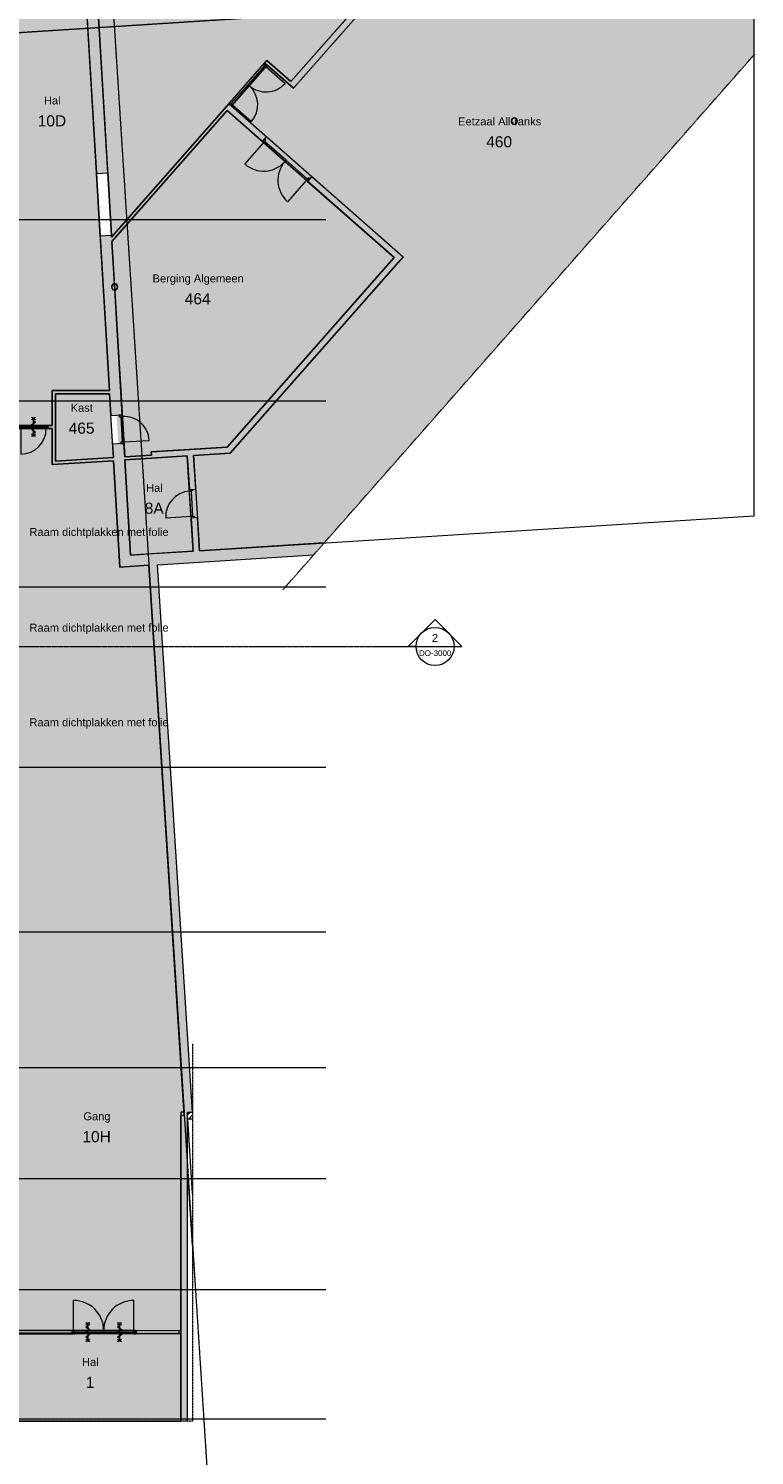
# Model space of a CAD drawing. Header units: millimetres. Extents: x 1989 to 88729, y 4659 to 113498.
# Tile 90 of 107: x 50080 to 72960, y 42912 to 87874. Entities that reach past the tile are written whole.
import ezdxf

# ---------------------------------------------------------------- set-up
doc = ezdxf.new("R2010")
doc.units = ezdxf.units.MM
for name, pattern in [('ARC Dash', [4, 2, -2]), ('ARC Grid Line', [22.225, 12.7, -3.175, 3.175, -3.175]), ('ARC Section Line', [17, 10, -3, 0, -1, 0, -3])]:
    doc.linetypes.add(name, pattern=pattern)
for name, color, linetype, lineweight in [('A--A2__Ruwbouw', 8, 'Continuous', 9), ('A--AR9__AlgVoorz', 1, 'Continuous', 9), ('A--L$01A__Algemeen', 7, 'Continuous', 9), ('A--L$07A__Stramien', 1, 'Continuous', 13), ('A--L21__Buitenwanden', 3, 'Continuous', 9), ('A--L22__Binnenwanden', 2, 'Continuous', 9), ('A--L23__Vloeren', 3, 'Continuous', 9), ('A--L28__Hoofddraagconstructies', 3, 'Continuous', 9), ('A--L3__Afbouw', 2, 'Continuous', 9), ('A--LD30__DetailPenMiddel', 3, 'Continuous', 9), ('A--LR9__AlgVoorz', 7, 'Continuous', 9), ('A--T$01A__Algemeen', 1, 'Continuous', 9), ('A--TR9__AlgVoorz', 1, 'Continuous', 13)]:
    doc.layers.add(name, color=color, linetype=linetype, lineweight=lineweight)
doc.styles.add('Arial_5', font='arial.ttf', dxfattribs={"height": 350})
doc.styles.add('Arial_6', font='arial.ttf', dxfattribs={"height": 250})
doc.styles.add('Arial_7', font='arial.ttf', dxfattribs={"height": 180})

# ---------------------------------------------------------------- blocks, each defined once
blk = doc.blocks.new('32_DO_WB_vo deur enkel2 - vo 2-2241175-DO-Begane grond - Nieuwe situatie Kitchen equipment')
at = {"layer": 'A--L3__Afbouw'}
h = blk.add_hatch(color=9, dxfattribs=at)
h.paths.add_polyline_path([(520, 50), (520, -50), (570, -50), (570, 50)])
h.paths.add_polyline_path([(-280, 50), (-330, 50), (-330, -50), (-280, -50)])
blk.add_hatch(color=9, dxfattribs=at).paths.add_polyline_path([(-280, 50), (-280, 0), (520, 0), (520, 50), (-187, 50)])
at = {"layer": 'A--L$01A__Algemeen'}
for p, q in [((520, 50), (520, 850)), ((187, 78), (52, 0)), ((52, 0), (187, -78)), ((120, 195), (52, 156)), ((52, 156), (187, 78)), ((57, 300), (183, 227)), ((57, 227), (183, 300)), ((120, 300), (120, -300)), ((120, 300), (120, -300)), ((120, 300), (120, -300)), ((187, -78), (52, -156)), ((52, -156), (120, -195)), ((57, -300), (183, -227)), ((57, -227), (183, -300))]:
    blk.add_line(p, q, dxfattribs=at)
blk.add_arc((520, 50), 800, 90, 180, dxfattribs=at)
at = {"layer": 'A--L3__Afbouw'}
for p, q in [((-280, 50), (-330, 50)), ((-330, 50), (-330, -50)), ((520, 50), (-280, 50)), ((-280, 50), (-280, 0)), ((-280, -50), (-280, 50)), ((520, 0), (520, 50)), ((570, 50), (520, 50)), ((520, 50), (520, -50)), ((570, -50), (570, 50)), ((-330, -50), (-280, -50)), ((-280, 0), (520, 0)), ((520, -50), (570, -50))]:
    blk.add_line(p, q, dxfattribs=at)
blk = doc.blocks.new('32_DO_WB_vo deur enkel1 - vo 2-1766235-DO-Begane grond - Nieuwe situatie Kitchen equipment')
at = {"layer": 'A--L3__Afbouw'}
h = blk.add_hatch(color=9, dxfattribs=at)
h.paths.add_polyline_path([(570, 80), (570, 180), (520, 180), (520, 80), (564, 80)])
h.paths.add_polyline_path([(-280, 80), (-280, 180), (-330, 180), (-330, 80), (-286, 80)])
blk.add_hatch(color=9, dxfattribs=at).paths.add_polyline_path([(520, 130), (520, 180), (-280, 177), (-280, 130), (507, 130)])
at = {"layer": 'A--L$01A__Algemeen'}
blk.add_line((520, 180), (520, 980), dxfattribs=at)
blk.add_arc((520, 180), 800, 90, 180, dxfattribs=at)
at = {"layer": 'A--L3__Afbouw'}
for p, q in [((-280, 180), (-330, 180)), ((-330, 180), (-330, 80)), ((-330, 80), (-280, 80)), ((520, 180), (-280, 180)), ((-280, 180), (-280, 130)), ((-280, 80), (-280, 180)), ((-280, 130), (520, 130)), ((520, 130), (520, 180)), ((570, 180), (520, 180)), ((520, 180), (520, 80)), ((520, 80), (570, 80)), ((570, 80), (570, 180))]:
    blk.add_line(p, q, dxfattribs=at)
blk = doc.blocks.new('32_DO_WB_vo deur enkel1 - vo 2-1929127-DO-Begane grond - Nieuwe situatie Kitchen equipment')
at = {"layer": 'A--L3__Afbouw'}
h = blk.add_hatch(color=9, dxfattribs=at)
h.paths.add_polyline_path([(570, -100), (564, 0), (520, 0), (520, -100)])
h.paths.add_polyline_path([(-280, -100), (-280, 0), (-330, 0), (-330, -100)])
blk.add_hatch(color=9, dxfattribs=at).paths.add_polyline_path([(520, -100), (520, -50), (-280, -50), (-280, -100), (463, -100)])
at = {"layer": 'A--L$01A__Algemeen'}
blk.add_line((520, -100), (520, -900), dxfattribs=at)
blk.add_arc((520, -100), 800, 180, 270, dxfattribs=at)
at = {"layer": 'A--L3__Afbouw'}
for p, q in [((-330, -100), (-330, 0)), ((-330, 0), (-280, 0)), ((-280, -100), (-330, -100)), ((-280, 0), (-280, -100)), ((-280, -50), (520, -50)), ((-280, -100), (-280, -50)), ((520, -100), (-280, -100)), ((520, -100), (520, 0)), ((520, 0), (570, 0)), ((520, -50), (520, -100)), ((570, -100), (520, -100)), ((570, 0), (570, -100))]:
    blk.add_line(p, q, dxfattribs=at)
blk = doc.blocks.new('32_DO_WB_vo deur dubbel - vo-V5-DO-Begane grond - Nieuwe situatie Kitchen equipment')
at = {"layer": 'A--L3__Afbouw'}
h = blk.add_hatch(color=9, dxfattribs=at)
h.paths.add_polyline_path([(-1315, 100), (-1315, 0), (-1265, 0), (-1265, 100), (-1309, 100)])
h.paths.add_polyline_path([(535, 100), (535, 0), (585, 0), (585, 100)])
for points in [[(-1265, 100), (-1265, 50), (-365, 50), (-365, 100), (-607, 100)], [(-365, 100), (-365, 50), (535, 56), (535, 100), (-168, 100)]]:
    blk.add_hatch(color=9, dxfattribs=at).paths.add_polyline_path(points)
at = {"layer": 'A--L$01A__Algemeen'}
for p, q in [((-1265, 100), (-1265, 1000)), ((535, 100), (535, 1000))]:
    blk.add_line(p, q, dxfattribs=at)
for centre, start, end in [((-1265, 100), 360, 90), ((535, 100), 90, 180)]:
    blk.add_arc(centre, 900, start, end, dxfattribs=at)
at = {"layer": 'A--L3__Afbouw'}
for p, q in [((-1265, 100), (-1315, 100)), ((-1315, 100), (-1315, 0)), ((-1315, 0), (-1265, 0)), ((-365, 100), (-1265, 100)), ((-1265, 100), (-1265, 50)), ((-1265, 0), (-1265, 100)), ((-1265, 50), (-365, 50)), ((-365, 50), (-365, 100)), ((535, 100), (-365, 100)), ((-365, 100), (-365, 50)), ((-365, 50), (535, 50)), ((535, 50), (535, 100)), ((585, 100), (535, 100)), ((535, 100), (535, 0)), ((535, 0), (585, 0)), ((585, 0), (585, 100))]:
    blk.add_line(p, q, dxfattribs=at)
blk = doc.blocks.new('32_DO_WB_vo deur dubbel - vo-1960555-DO-Begane grond - Nieuwe situatie Kitchen equipment')
at = {"layer": 'A--L3__Afbouw'}
h = blk.add_hatch(color=9, dxfattribs=at)
h.paths.add_polyline_path([(535, 50), (485, 50), (485, -50), (535, -50), (535, 44)])
h.paths.add_polyline_path([(-1115, 50), (-1165, 48), (-1165, -50), (-1115, -50), (-1115, 0)])
for points in [[(-315, 50), (-1115, 50), (-1115, 0), (-315, 0)], [(485, 50), (-315, 50), (-315, 0), (485, 6)]]:
    blk.add_hatch(color=9, dxfattribs=at).paths.add_polyline_path(points)
at = {"layer": 'A--L$01A__Algemeen'}
for p, q in [((-1115, 50), (-1115, 850)), ((485, 50), (485, 850))]:
    blk.add_line(p, q, dxfattribs=at)
for centre, start, end in [((-1115, 50), 360, 90), ((485, 50), 90, 180)]:
    blk.add_arc(centre, 800, start, end, dxfattribs=at)
at = {"layer": 'A--L3__Afbouw'}
for p, q in [((-1115, 50), (-1165, 50)), ((-1165, 50), (-1165, -50)), ((-315, 50), (-1115, 50)), ((-1115, 50), (-1115, 0)), ((-1115, -50), (-1115, 50)), ((-315, 0), (-315, 50)), ((485, 50), (-315, 50)), ((-315, 50), (-315, 0)), ((485, 0), (485, 50)), ((535, 50), (485, 50)), ((485, 50), (485, -50)), ((535, -50), (535, 50)), ((-1165, -50), (-1115, -50)), ((-1115, 0), (-315, 0)), ((-315, 0), (485, 0)), ((485, -50), (535, -50))]:
    blk.add_line(p, q, dxfattribs=at)
blk = doc.blocks.new('28_SCF_ARC_stalen_kolom_rond - Stalen kolom ø200mm-1729722-DO-Begane grond - Nieuwe situatie Kitchen equipment')
at = {"layer": 'A--L28__Hoofddraagconstructies'}
h = blk.add_hatch(color=9, dxfattribs=at)
h.paths.add_polyline_path([(16, -98), (17, -98), (50, -87), (77, -64), (95, -31), (100, 0), (94, 34), (69, 71), (45, 88), (16, 98), (-17, 98), (-50, 87), (-77, 64), (-95, 31), (-100, 0), (-94, -34), (-77, -64), (-45, -88), (-16, -98)])
h.paths.add_polyline_path([(16, -89), (-21, -87), (-50, -74), (-77, -45), (-85, -31), (-90, 0), (-77, 45), (-61, 64), (-45, 78), (-16, 89), (17, 88), (61, 64), (77, 45), (85, 31), (90, 0), (77, -45), (69, -58), (45, -78), (17, -88)])
for radius, start, end in [(100, 360, 180), (100, 180, 360), (90, 0, 180), (90, 180, 360)]:
    blk.add_arc((0, 0), radius, start, end, dxfattribs=at)
blk = doc.blocks.new('28_SCF_ARC_stalen_kolom_rond - Stalen kolom ø200mm-1797774-DO-Begane grond - Nieuwe situatie Kitchen equipment')
at = {"layer": 'A--L28__Hoofddraagconstructies'}
h = blk.add_hatch(color=9, dxfattribs=at)
h.paths.add_polyline_path([(-16, -98), (17, -98), (50, -87), (77, -64), (97, -16), (97, 16), (94, 34), (69, 71), (45, 88), (16, 98), (-17, 98), (-50, 87), (-77, 64), (-95, 31), (-100, 0), (-94, -34), (-77, -64), (-45, -88), (-17, -98)])
h.paths.add_polyline_path([(-16, -89), (-50, -74), (-77, -45), (-85, -31), (-90, 0), (-77, 45), (-61, 64), (-45, 78), (-16, 89), (17, 88), (61, 64), (77, 45), (85, 31), (90, 0), (77, -45), (69, -58), (45, -78), (16, -89)])
for radius, start, end in [(100, 360, 180), (100, 180, 360), (90, 0, 180), (90, 180, 360)]:
    blk.add_arc((0, 0), radius, start, end, dxfattribs=at)
blk = doc.blocks.new('32_DO_WB_vo deur dubbel1 - vo 2-2130767-DO-Begane grond - Nieuwe situatie Kitchen equipment')
at = {"layer": 'A--L3__Afbouw'}
h = blk.add_hatch(color=9, dxfattribs=at)
h.paths.add_polyline_path([(610, -50), (610, 50), (560, 50), (560, -50)])
h.paths.add_polyline_path([(-1365, -50), (-1340, -50), (-1340, 50), (-1390, 50), (-1390, -50)])
for points in [[(-390, 0), (-390, 50), (-1340, 50), (-1340, 0)], [(560, 0), (560, 50), (-390, 50), (-390, 0)]]:
    blk.add_hatch(color=9, dxfattribs=at).paths.add_polyline_path(points)
at = {"layer": 'A--L$01A__Algemeen'}
for p, q in [((-1340, 50), (-1340, 1000)), ((560, 50), (560, 1000)), ((-890, 195), (-958, 156)), ((-958, 156), (-823, 78)), ((-823, 78), (-958, 0)), ((-958, 0), (-823, -78)), ((-953, 300), (-827, 227)), ((-953, 227), (-827, 300)), ((-890, 300), (-890, -300)), ((-890, 300), (-890, -300)), ((-890, 300), (-890, -300)), ((110, 195), (42, 156)), ((42, 156), (177, 78)), ((177, 78), (42, 0)), ((42, 0), (177, -78)), ((47, 300), (173, 227)), ((47, 227), (173, 300)), ((110, 300), (110, -300)), ((110, 300), (110, -300)), ((110, 300), (110, -300)), ((-823, -78), (-958, -156)), ((-958, -156), (-890, -195)), ((-953, -300), (-827, -227)), ((-953, -227), (-827, -300)), ((177, -78), (42, -156)), ((42, -156), (110, -195)), ((47, -300), (173, -227)), ((47, -227), (173, -300))]:
    blk.add_line(p, q, dxfattribs=at)
for centre, start, end in [((-1340, 50), 360, 90), ((560, 50), 90, 180)]:
    blk.add_arc(centre, 950, start, end, dxfattribs=at)
at = {"layer": 'A--L3__Afbouw'}
for p, q in [((-1340, 50), (-1390, 50)), ((-1390, 50), (-1390, -50)), ((-390, 50), (-1340, 50)), ((-1340, 50), (-1340, 0)), ((-1340, -50), (-1340, 50)), ((-390, 0), (-390, 50)), ((560, 50), (-390, 50)), ((-390, 50), (-390, 0)), ((560, 0), (560, 50)), ((610, 50), (560, 50)), ((560, 50), (560, -50)), ((610, -50), (610, 50)), ((-1390, -50), (-1340, -50)), ((-1340, 0), (-390, 0)), ((-390, 0), (560, 0)), ((560, -50), (610, -50))]:
    blk.add_line(p, q, dxfattribs=at)
blk = doc.blocks.new('32_WI_WB_fixed glass - Ontwerpraam-2129791-DO-Begane grond - Nieuwe situatie Kitchen equipment')
at = {"layer": 'A--L3__Afbouw'}
h = blk.add_hatch(color=9, dxfattribs=at)
h.paths.add_polyline_path([(911, 50), (911, -50), (961, -43), (961, 50), (953, 50)])
h.paths.add_polyline_path([(-961, 50), (-961, 0), (-936, 0), (-936, 50)])
blk.add_hatch(color=9, dxfattribs=at).paths.add_polyline_path([(-886, 50), (-886, 29), (911, 29), (911, 50), (19, 50)])
for p, q in [((-936, 50), (-961, 50)), ((-961, 50), (-961, 0)), ((911, 50), (-886, 50)), ((-886, 29), (911, 29)), ((911, 29), (911, 50)), ((911, 50), (911, -50)), ((961, 50), (911, 50)), ((-886, -50), (911, -50)), ((911, -50), (961, -50))]:
    blk.add_line(p, q, dxfattribs=at)
blk = doc.blocks.new('32_WI_WB_fixed glass - Ontwerpraam-2129792-DO-Begane grond - Nieuwe situatie Kitchen equipment')
at = {"layer": 'A--L3__Afbouw'}
h = blk.add_hatch(color=9, dxfattribs=at)
h.paths.add_polyline_path([(729, -50), (729, 50), (679, 50), (679, -50)])
h.paths.add_polyline_path([(-704, -50), (-679, -50), (-679, 50), (-704, 50), (-704, -29)])
blk.add_hatch(color=9, dxfattribs=at).paths.add_polyline_path([(679, -50), (679, -29), (-679, -29), (-679, -50)])
for p, q in [((-704, 50), (-679, 50)), ((-679, 50), (-679, -50)), ((-679, 50), (679, 50)), ((679, 50), (729, 50)), ((679, -50), (679, 50)), ((-679, -50), (-704, -50)), ((-679, -29), (679, -29)), ((-679, -50), (-679, -29)), ((679, -50), (-679, -50)), ((679, -29), (679, -50)), ((729, -50), (679, -50))]:
    blk.add_line(p, q, dxfattribs=at)
blk = doc.blocks.new('Section - Default-5518-DO-Begane grond - Nieuwe situatie Kitchen equipment')
at = {"layer": 'A--L$01A__Algemeen', "lineweight": 13}
for p, q in [((-6, 8.49), (-14.49, 0)), ((-6, 8.49), (2.49, 0)), ((-12, 0), (-14.49, 0)), ((0, 0), (2.49, 0))]:
    blk.add_line(p, q, dxfattribs=at)
for start, end in [(360, 180), (180, 360)]:
    blk.add_arc((-6, 0), 6, start, end, dxfattribs=at)

msp = doc.modelspace()

# ---------------------------------------------------------------- hatches: boundary and pattern name
at = {"layer": 'A--A2__Ruwbouw'}
h = msp.add_hatch(color=9, dxfattribs=at)
h.paths.add_polyline_path([(52939.4, 71262.4), (53298.7, 71285), (53088.6, 74800.5), (52729.3, 74779.1), (52938, 71285)])
h.paths.add_polyline_path([(52675.6, 75677.5), (53034.9, 75698.9), (52799.7, 79634.9), (52776.5, 79634.9), (52733.5, 79655.4), (52709.3, 79682.9), (52699.3, 79702.6), (52693.9, 79733.4), (52709.3, 79783.8), (52733.5, 79811.3), (52753.1, 79823.3), (52788, 79831.8), (52697.3, 81348.9), (52338, 81327.4), (52674.3, 75698.9)])
h.paths.add_polyline_path([(52799.1, 79644.7), (52788.6, 79822), (52772.6, 79820), (52732.6, 79797.6), (52717.2, 79777.9), (52709.3, 79764.1), (52703.9, 79733.4), (52717.2, 79688.8), (52732.6, 79669.1), (52753.1, 79653.9), (52778.2, 79644.7)])
h.paths.add_polyline_path([(52219.9, 83303.9), (52579.2, 83325.3), (52275.4, 88409.5), (52252.2, 88409.5), (52209.2, 88430.1), (52184.9, 88457.5), (52174.8, 88478.2), (52169.5, 88508), (52179.4, 88548.9), (52209.2, 88586), (52225.1, 88596.7), (52263.6, 88606.5), (52235.7, 89074.2), (51876.3, 89052.7), (52046.6, 86203.7)])
h.paths.add_polyline_path([(52257.3, 88419.4), (52274.8, 88419.4), (52259.8, 88596.7), (52248.3, 88594.6), (52208.2, 88572.3), (52192.9, 88552.6), (52184.9, 88538.8), (52179.5, 88508), (52192.9, 88463.4), (52208.2, 88443.7), (52224.5, 88430.1), (52253.9, 88419.4)])
h.paths.add_polyline_path([(51758.2, 91029.1), (52117.6, 91050.6), (52032.6, 92473.1), (51673.2, 92451.6)])
h.paths.add_polyline_path([(51555.1, 94428.1), (51914.5, 94449.6), (51767.7, 96834.5), (51748.7, 96834.5), (51705.8, 96855.1), (51681.5, 96882.5), (51671.5, 96902.2), (51666.1, 96933), (51681.5, 96983.5), (51705.8, 97010.9), (51721.7, 97021.6), (51760.2, 97031.5), (51547.6, 100551), (51190.5, 100529.6), (51553.8, 94449.6)])
h.paths.add_polyline_path([(51767.1, 96844.4), (51771.4, 96844.4), (51756.6, 97021.6), (51744.9, 97019.6), (51704.8, 96997.3), (51689.5, 96977.6), (51681.5, 96963.8), (51676.1, 96933), (51689.5, 96888.4), (51704.8, 96868.7), (51721.1, 96855.1), (51750.4, 96844.4)])
h.paths.add_polyline_path([(51136.8, 101428), (51496.2, 101449.5), (51259.3, 105414.3), (51234.9, 105414.8), (51193.1, 105434.9), (51168.8, 105462.3), (51159.4, 105478.6), (51153.4, 105512.8), (51168.8, 105563.3), (51193.1, 105590.8), (51213.6, 105603.1), (51247.5, 105611.3), (50883.8, 111697.3), (50539.1, 111431.1), (51135.5, 101449.5)])
h.paths.add_polyline_path([(51258.7, 105424.2), (51248.1, 105601.5), (51232.2, 105599.4), (51192.1, 105577.1), (51176.8, 105557.4), (51167.6, 105537), (51163.4, 105512.8), (51176.8, 105468.2), (51192.1, 105448.5), (51208.4, 105434.9), (51241, 105424.2)])
h = msp.add_hatch(color=9, dxfattribs=at)
h.paths.add_polyline_path([(58429.3, 85994.2), (64234, 92583.2), (64083.9, 92715.4), (58279.3, 86126.4), (58345.4, 86068.2)])
h.paths.add_polyline_path([(65490, 94008.9), (66334.1, 94967.1), (66184, 95099.3), (65339.9, 94141.1), (65488.2, 94010.4)])
h.paths.add_polyline_path([(66915.8, 95627.4), (67056.7, 95796.4), (66911.1, 95924.7), (66765.7, 95759.6), (66818, 95713.5)])
h.paths.add_polyline_path([(67642.9, 96452.8), (68561.6, 97495.6), (68411.5, 97627.8), (67492.8, 96585)])
h = msp.add_hatch(color=9, dxfattribs=at)
h.paths.add_polyline_path([(52708.4, 81163.1), (56468.8, 85440.7), (56398.2, 85502.8), (52700, 81304.8)])
h.paths.add_polyline_path([(57597, 86712.3), (57604.5, 86720.8), (57529.5, 86786.9), (57522, 86778.4), (57595.6, 86713.6)])
for points in [[(58279.3, 86126.4), (58342.8, 86203.7), (57595.6, 86862), (57529.5, 86786.9), (58197.1, 86198.8)], [(56153.3, 74475.6), (56435.9, 74493.7), (61751.2, 80527.3), (61601.1, 80659.5), (56340.5, 74688)], [(50927.1, 75366.4), (50927.1, 76467.4), (50827.1, 76467.4), (50827.1, 75366.4)], [(50927.1, 76367.4), (52634.3, 76367.4), (52628.4, 76467.4), (50927.1, 76467.4)], [(50827.1, 74133.4), (50927.1, 74139.9), (50927.1, 75366.4), (50827.1, 75366.4), (50827.1, 74157.9)], [(53958.2, 74334.4), (56153.3, 74475.6), (56340.5, 74688), (53945.4, 74534), (53953.5, 74406.7)], [(50927.1, 74139.9), (52760.4, 74257.7), (52754.4, 74357.6), (50927.1, 74240.1)], [(53119.7, 74280.5), (53958.2, 74334.4), (53945.4, 74433.8), (53113.7, 74380.4)], [(53859.7, 70959.6), (59063.5, 71287.3), (59399.9, 71669.2), (53837, 71318.9), (53859.6, 70960.5)], [(52960.9, 70903), (53859.6, 70960.5), (53837, 71318.9), (52939.4, 71262.4), (52959.5, 70925.6)], [(55251.4, 53734.4), (54142.9, 70977.4), (53873.4, 70960.5), (54980.9, 53734.4), (55092.1, 53734.4)], [(54882.1, 43991.4), (55092.1, 43991.4), (55085, 53734.4), (54882.1, 53734.4), (54882.1, 49811.6)]]:
    msp.add_hatch(color=9, dxfattribs=at).paths.add_polyline_path(points)
h = msp.add_hatch(color=9, dxfattribs=at)
h.paths.add_polyline_path([(61754.4, 80524.4), (61886.6, 80674.5), (59009, 83209.5), (58876.8, 83059.4), (61751.2, 80527.3)])
h.paths.add_polyline_path([(57451.2, 84315.4), (57583.4, 84465.5), (56473.3, 85436.7), (56344.4, 85290.4), (56473.3, 85176.9)])
h = msp.add_hatch(color=9, dxfattribs=at)
h.paths.add_polyline_path([(49602.1, 75266.4), (49787.1, 75271.4), (49787.1, 75366.4), (49602.1, 75366.4), (49602.1, 75271.4)])
h.paths.add_polyline_path([(50817.1, 75266.4), (50827.1, 75266.4), (50827.1, 75366.4), (50687.1, 75366.4), (50687.1, 75266.4)])
h = msp.add_hatch(color=9, dxfattribs=at)
h.paths.add_polyline_path([(55271.4, 71409.2), (55471, 71421.8), (55405.4, 72462.2), (55205.8, 72449.6), (55271.2, 71411)])
h.paths.add_polyline_path([(55149.3, 73347.8), (55348.9, 73360.4), (55282.2, 74419.6), (55082.6, 74406.7), (55148.5, 73360.4)])
h = msp.add_hatch(dxfattribs=at)
h.set_pattern_fill('FP_5', color=256, angle=45, style=0, pattern_type=2)
h.set_pattern_definition([(45, (-2971.13, 0), (-84.85281, 84.85281), [])])
h.paths.add_polyline_path([(55251.4, 53524.4), (55251.4, 53734.4), (55092.1, 53734.4), (55098.6, 53524.4)])
at = {"layer": 'A--AR9__AlgVoorz'}
for points in [[(52700, 81304.8), (56431.3, 85540.4), (56473.3, 85512.4), (57521.4, 86712.3), (57489, 86740.9), (57600, 86858), (58347.3, 86203.7), (64083.9, 92715.4), (64159, 92649.3), (65406.5, 94065.5), (65330.3, 94132.7), (65291.7, 94100), (60807.8, 98050.6), (52363.5, 88473.8), (52329.8, 88430.1), (52276.7, 88387.1), (52698.6, 81327.4)], [(49602.1, 75366.4), (50827.1, 75366.4), (50827.1, 76467.4), (52628.4, 76467.4), (51540.1, 94579.2), (50117.8, 94487.3), (50362.8, 90694.7), (49592.1, 89821.6), (49594.9, 82548.4), (49649.1, 82501.4), (48076.5, 80671.7), (49642.1, 79290.3), (49642.1, 76511.4), (49602.1, 76504.7), (49602.1, 75968.4)], [(50927.1, 74240.1), (52754.4, 74357.6), (52628.4, 76367.4), (50927.1, 76367.4), (50927.1, 74257.7)], [(49602.1, 46848.4), (54882.1, 46848.4), (54882.1, 53734.4), (54980.9, 53734.4), (53873.4, 70960.5), (52960.9, 70903), (52754.4, 74257.3), (50827.1, 74133.4), (50827.1, 75266.4), (49602.1, 75266.4), (49602.1, 46968.4)], [(49602.1, 43991.4), (54882.1, 43991.4), (54882.1, 46748.4), (53399.1, 46748.4), (53399.1, 46798.4), (51524.1, 46798.4), (51524.1, 46748.4), (49602.1, 46748.4), (49602.1, 44125.3)]]:
    msp.add_hatch(color=7, dxfattribs=at).paths.add_polyline_path(points)
h = msp.add_hatch(color=7, dxfattribs=at)
h.paths.add_polyline_path([(55471, 71421.8), (59399.9, 71669.2), (72960.2, 87061.8), (72960.2, 92245.7), (70533.2, 89499.7), (67986.8, 91742.9), (68427.8, 92253.7), (67835.3, 92775.7), (67868.3, 92813.2), (66513.2, 93998), (66484.6, 93965.6), (65903.1, 94477.9), (58429.3, 85994.2), (57600, 86715.7), (56481.5, 85436.2), (57583.4, 84465.5), (57517.3, 84390.4), (58942.9, 83134.5), (59009, 83209.5), (61886.6, 80674.5), (56435.9, 74493.7), (55282.2, 74419.6), (55348.9, 73360.4), (55249.5, 73347.8), (55305.6, 72455.9), (55405.4, 72462.2), (55465.3, 71512.1)])
h.paths.add_polyline_path([(65375.4, 84857.6), (65373.7, 84857.6), (65330.7, 84878.2), (65306.5, 84905.6), (65296.5, 84925.3), (65291.1, 84956.1), (65306.5, 85006.6), (65330.7, 85034), (65346.6, 85044.7), (65375.4, 85054.6), (65426.6, 85048), (65451.4, 85034), (65475.6, 85006.6), (65488.2, 84972.2), (65488.2, 84940), (65475.6, 84905.6), (65451.4, 84878.2), (65435.5, 84867.5), (65406.7, 84857.6)])
h.paths.add_polyline_path([(65375.4, 84867.5), (65412.3, 84869.5), (65452.4, 84891.8), (65467.7, 84911.5), (65475.6, 84925.3), (65481.1, 84956.1), (65467.7, 85000.7), (65452.4, 85020.4), (65419.8, 85040), (65406.7, 85044.7), (65369.9, 85042.7), (65329.8, 85020.4), (65314.5, 85000.7), (65306.5, 84986.9), (65301.1, 84956.1), (65314.5, 84911.5), (65329.8, 84891.8), (65346.1, 84878.2), (65373.7, 84868.1)])
h.paths.add_polyline_path([(64229.5, 92653.8), (65414.3, 94008.9), (65381.9, 94037.5), (64192, 92686.9)])
h = msp.add_hatch(color=7, dxfattribs=at)
h.paths.add_polyline_path([(53113.7, 74380.4), (53951.8, 74434.2), (53945.4, 74534), (56340.5, 74688), (61601.1, 80659.5), (56344.4, 85290.4), (52708.4, 81163.1), (52794.8, 79831.8), (52811.2, 79831.8), (52854.2, 79811.3), (52878.4, 79783.8), (52888.4, 79764.1), (52893.9, 79733.4), (52878.4, 79682.9), (52854.2, 79655.4), (52835.1, 79643.6), (52799.7, 79634.9), (53113.5, 74384.3)])
h.paths.add_polyline_path([(52908.9, 74789.8), (52988.4, 74800.5), (52988.8, 74844.7), (53035.5, 74850.5), (52988, 75646), (52937.7, 75649), (52935.1, 75693), (52855.3, 75688.2), (52908.3, 74800.5)])
h.paths.add_polyline_path([(52799.1, 79644.7), (52815.1, 79646.8), (52855.1, 79669.1), (52870.5, 79688.8), (52878.4, 79702.6), (52883.9, 79733.4), (52870.5, 79777.9), (52855.1, 79797.6), (52838.9, 79811.3), (52788.6, 79822), (52799, 79646.8)])
h.paths.add_polyline_path([(58872.4, 83130), (58905.4, 83167.5), (57554.8, 84357.4), (57526.8, 84315.4), (58867.3, 83134.5)])
h = msp.add_hatch(color=7, dxfattribs=at)
h.paths.add_polyline_path([(53298.7, 71285), (55271.2, 71411), (55082.6, 74406.7), (53119.7, 74280.5), (53296.7, 71318.9)])
h.paths.add_polyline_path([(55252.6, 72502.6), (55302.5, 72505.8), (55249.1, 73304), (55202.5, 73297.9), (55252.4, 72505.8)])

# ---------------------------------------------------------------- linework, layer by layer
at = {"layer": 'A--L$01A__Algemeen', "linetype": 'ARC Section Line', "lineweight": 13}
msp.add_line((10654.4, 68403.6), (62292.8, 68403.6), dxfattribs=at)
at = {"layer": 'A--L$01A__Algemeen', "lineweight": 13}
msp.add_line((62292.8, 68403.6), (63492.8, 68403.6), dxfattribs=at)
at = {"layer": 'A--L$07A__Stramien', "linetype": 'ARC Grid Line'}
for p, q in [((52288.5, 95618), (55884.9, 39676.1)), ((59363.5, 88349.7), (14295.8, 85478.1)), ((59451.8, 81851.4), (14295.8, 81851.4)), ((59451.8, 76131.4), (14295.8, 76131.4)), ((59451.8, 70271.4), (14295.8, 70271.4)), ((59451.8, 64591.4), (14295.8, 64591.4)), ((59451.8, 59401.4), (14295.8, 59401.4)), ((59451.8, 55130.4), (14295.8, 55130.4)), ((59451.8, 51632.9), (14295.8, 51632.9)), ((59451.8, 48135.4), (14295.8, 48135.4)), ((59451.8, 44060.4), (14295.8, 44060.4))]:
    msp.add_line(p, q, dxfattribs=at)
at = {"layer": 'A--L21__Buitenwanden', "lineweight": 15}
for p, q in [((59399.9, 71669.2), (55471, 71421.8)), ((52939.4, 71262.4), (52960.9, 70903)), ((55271.4, 71409.2), (53298.7, 71285)), ((54142.9, 70977.4), (59063.5, 71287.3)), ((52960.9, 70903), (53873.4, 70960.5)), ((53873.4, 70960.5), (54980.9, 53734.4)), ((55251.4, 53734.4), (54142.9, 70977.4)), ((55092.1, 53734.4), (55251.4, 53734.4))]:
    msp.add_line(p, q, dxfattribs=at)
at = {"layer": 'A--L22__Binnenwanden', "lineweight": 15}
for p, q in [((64083.9, 92715.4), (58345.4, 86201.4)), ((58429.3, 85994.2), (64234, 92583.2)), ((51876.3, 89052.7), (52219.9, 83303.9)), ((52579.2, 83325.3), (52276.7, 88387.1)), ((57595.6, 86862), (57522, 86778.4)), ((57522, 86778.4), (57597, 86712.3)), ((58345.4, 86201.4), (57595.6, 86862)), ((57597, 86712.3), (57604.5, 86720.8)), ((57604.5, 86720.8), (58429.3, 85994.2)), ((56398.2, 85502.8), (52700, 81304.8)), ((56473.3, 85436.7), (56398.2, 85502.8)), ((56476.6, 85440.5), (56473.3, 85436.7)), ((57583.4, 84465.5), (56476.6, 85440.5)), ((52708.4, 81163.1), (56344.4, 85290.4)), ((56344.4, 85290.4), (57451.2, 84315.4)), ((57451.2, 84315.4), (57583.4, 84465.5)), ((52219.9, 83303.9), (52579.2, 83325.3)), ((59009, 83209.5), (58876.8, 83059.4)), ((61886.6, 80674.5), (59009, 83209.5)), ((58876.8, 83059.4), (61601.1, 80659.5)), ((52697.3, 81348.9), (52338, 81327.4)), ((52338, 81327.4), (52628.4, 76467.4)), ((52700, 81304.8), (52697.3, 81348.9)), ((52788, 79831.8), (52708.4, 81163.1)), ((61601.1, 80659.5), (56340.5, 74688)), ((56435.9, 74493.7), (61751.2, 80527.3)), ((61751.2, 80527.3), (61754.4, 80524.4)), ((61754.4, 80524.4), (61886.6, 80674.5)), ((52799.1, 79644.7), (52788.6, 79822)), ((53034.9, 75698.9), (52799.7, 79634.9)), ((50827.1, 76467.4), (50827.1, 75366.4)), ((52628.4, 76467.4), (50827.1, 76467.4)), ((50927.1, 76367.4), (52634.3, 76367.4)), ((50927.1, 74240.1), (50927.1, 76367.4)), ((52634.3, 76367.4), (52675.6, 75677.5)), ((52675.6, 75677.5), (53034.9, 75698.9)), ((50827.1, 75366.4), (50687.1, 75366.4)), ((50687.1, 75366.4), (50687.1, 75266.4)), ((50687.1, 75266.4), (50827.1, 75266.4)), ((50827.1, 75266.4), (50827.1, 74133.4)), ((53088.6, 74800.5), (52729.3, 74779.1)), ((52729.3, 74779.1), (52754.4, 74357.6)), ((53113.7, 74380.4), (53088.6, 74800.5)), ((56340.5, 74688), (53945.4, 74534)), ((50827.1, 74133.4), (52760.4, 74257.7)), ((52754.4, 74357.6), (50927.1, 74240.1)), ((52760.4, 74257.7), (52939.4, 71262.4)), ((53951.8, 74434.2), (53113.7, 74380.4)), ((53119.7, 74280.5), (53958.2, 74334.4)), ((53298.7, 71285), (53119.7, 74280.5)), ((53945.4, 74534), (53951.8, 74434.2)), ((53958.2, 74334.4), (55082.6, 74406.7)), ((55082.6, 74406.7), (55149.3, 73347.8)), ((55282.2, 74419.6), (56435.9, 74493.7)), ((55348.9, 73360.4), (55282.2, 74419.6)), ((55149.3, 73347.8), (55348.9, 73360.4)), ((55405.4, 72462.2), (55205.8, 72449.6)), ((55205.8, 72449.6), (55271.4, 71409.2)), ((55471, 71421.8), (55405.4, 72462.2)), ((54980.9, 53734.4), (54882.1, 53734.4)), ((54882.1, 53734.4), (54882.1, 43991.4)), ((55092.1, 43991.4), (55092.1, 53734.4)), ((55092.1, 53524.4), (55251.4, 53524.4))]:
    msp.add_line(p, q, dxfattribs=at)
at = {"layer": 'A--L22__Binnenwanden'}
for p, q in [((52338, 81327.4), (52219.9, 83303.9)), ((52579.2, 83325.3), (52697.3, 81348.9)), ((49837.1, 75366.4), (50637.1, 75366.4)), ((53399.1, 46748.4), (51524.1, 46748.4))]:
    msp.add_line(p, q, dxfattribs=at)
at = {"layer": 'A--L23__Vloeren'}
for p, q in [((52697.3, 81348.9), (52579.2, 83325.3)), ((55251.4, 51154.8), (55098.6, 53524.4)), ((55251.4, 49525.9), (55092.1, 52003.9))]:
    msp.add_line(p, q, dxfattribs=at)
at = {"layer": 'A--LD30__DetailPenMiddel', "linetype": 'ARC Dash'}
for p, q in [((72960.2, 87061.8), (58084.9, 70176.5)), ((55251.4, 55891.4), (55251.4, 43991.4)), ((55251.4, 43991.4), (31446.1, 43991.4))]:
    msp.add_line(p, q, dxfattribs=at)
at = {"layer": 'A--LD30__DetailPenMiddel'}
for p, q in [((52219.9, 83303.9), (52338, 81327.4)), ((52219.9, 83303.9), (52338, 81327.4)), ((52219.9, 83303.9), (52338, 81327.4)), ((50637.1, 75366.4), (49837.1, 75366.4)), ((49837.1, 75366.4), (50637.1, 75366.4)), ((55092.1, 52003.9), (55251.4, 49525.9))]:
    msp.add_line(p, q, dxfattribs=at)
at = {"layer": 'A--LR9__AlgVoorz'}
for p, q in [((65380.4, 93884.6), (58429.3, 85994.2)), ((72952.4, 72522.7), (72952.4, 92236.8)), ((57604.5, 86720.8), (56476.6, 85440.5)), ((58429.3, 85994.2), (57604.5, 86720.8)), ((56476.6, 85440.5), (61883.4, 80677.3)), ((61883.4, 80677.3), (56435.9, 74493.7)), ((56435.9, 74493.7), (55282.2, 74419.6)), ((55282.2, 74419.6), (55471, 71421.8)), ((55471, 71421.8), (72952.4, 72522.7))]:
    msp.add_line(p, q, dxfattribs=at)
at = {"layer": 'A--LR9__AlgVoorz', "flags": 128}
for points in [[(52276.7, 88387.1), (52700, 81304.8), (56335.5, 85431.6), (57595.6, 86862), (58345.4, 86201.4), (65298.5, 94094.1), (65258.7, 94129.1), (64585.4, 94722.3), (63834.8, 95383.7), (62784.8, 96308.7), (60807.8, 98050.6), (57015.3, 93754.8)], [(49642.1, 76511.4), (49642.1, 76351.4), (49602.1, 76351.4), (49602.1, 75366.4), (50827.1, 75366.4), (50827.1, 76467.4), (52628.4, 76467.4), (51546.1, 94579.5), (50117.8, 94487.3), (50346, 90955.1), (50362.8, 90694.7), (50190.1, 90499), (49592.1, 89821.6), (49592.1, 82512), (49592.1, 82435.5), (48071.1, 80676.4), (49592.1, 79335.5), (49592.1, 79268.9), (49642.1, 79268.9)], [(52708.4, 81163.1), (53113.7, 74380.4), (53951.8, 74434.2), (53945.4, 74534), (55169.7, 74612.7), (56340.5, 74688), (61601.1, 80659.5), (56344.4, 85290.4)], [(50927.1, 76367.4), (50927.1, 75366.4), (50927.1, 74240.1), (52754.4, 74357.6), (52634.3, 76367.4)], [(49787.1, 75266.4), (49602.1, 75266.4), (49602.1, 54938.4), (49602.1, 53403.5), (49602.1, 46848.4), (54882.1, 46848.4), (54882.1, 51979), (54882.1, 53629.4), (54987.1, 53638.3), (53873.4, 70960.5), (53141.1, 70914.3), (52960.9, 70903), (52950.1, 71083.2), (52760.4, 74257.7), (50827.1, 74133.4), (50827.1, 75266.4), (50687.1, 75266.4)], [(53119.7, 74280.5), (53298.7, 71285), (53837, 71318.9), (55271.4, 71409.2), (55082.6, 74406.7), (53958.2, 74334.4)], [(49602.1, 46748.4), (49602.1, 43991.4), (54882.1, 43991.4), (54882.1, 46748.4)]]:
    msp.add_lwpolyline(points, close=True, dxfattribs=at)

# ---------------------------------------------------------------- block references
at = {"layer": 'A--L$01A__Algemeen', "lineweight": 13, "extrusion": (0, 0, -1), "xscale": 99.99999999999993, "yscale": 99.99999999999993, "zscale": 99.99999999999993}
msp.add_blockref('Section - Default-5518-DO-Begane grond - Nieuwe situatie Kitchen equipment', (-62292.8, 68403.6), dxfattribs=at)
at = {"layer": 'A--L28__Hoofddraagconstructies'}
for name, p in [('28_SCF_ARC_stalen_kolom_rond - Stalen kolom ø200mm-1797774-DO-Begane grond - Nieuwe situatie Kitchen equipment', (65391.1, 84956.1)), ('28_SCF_ARC_stalen_kolom_rond - Stalen kolom ø200mm-1729722-DO-Begane grond - Nieuwe situatie Kitchen equipment', (52793.9, 79733.4))]:
    msp.add_blockref(name, p, dxfattribs=at)
at = {"layer": 'A--L3__Afbouw'}
for name, p, rotation in [('32_DO_WB_vo deur dubbel - vo-1960555-DO-Begane grond - Nieuwe situatie Kitchen equipment', (56789.3, 85871.1), 228.6212953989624), ('32_DO_WB_vo deur dubbel - vo-V5-DO-Begane grond - Nieuwe situatie Kitchen equipment', (57956.1, 84003.8), 138.6212953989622), ('32_DO_WB_vo deur enkel2 - vo 2-2241175-DO-Begane grond - Nieuwe situatie Kitchen equipment', (50357.1, 75316.4), 180), ('32_DO_WB_vo deur enkel1 - vo 2-1766235-DO-Begane grond - Nieuwe situatie Kitchen equipment', (52874.9, 75358.8), 273.4196840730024), ('32_DO_WB_vo deur enkel1 - vo 2-1929127-DO-Begane grond - Nieuwe situatie Kitchen equipment', (55269.8, 73024.7), 273.6034772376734), ('32_WI_WB_fixed glass - Ontwerpraam-2129791-DO-Begane grond - Nieuwe situatie Kitchen equipment', (50563.1, 46798.4), 180)]:
    msp.add_blockref(name, p, dxfattribs=dict(at, rotation=rotation))
for name, p in [('32_DO_WB_vo deur dubbel1 - vo 2-2130767-DO-Begane grond - Nieuwe situatie Kitchen equipment', (52839.3, 46798.4)), ('32_WI_WB_fixed glass - Ontwerpraam-2129792-DO-Begane grond - Nieuwe situatie Kitchen equipment', (54153.1, 46798.4))]:
    msp.add_blockref(name, p, dxfattribs=at)

# ---------------------------------------------------------------- texts
at = {"layer": 'A--L$01A__Algemeen', "lineweight": 13, "attachment_point": 1}
for s, insert, char_height, width, style in [('2', (62793.2, 68798.2), 250, 232.489, 'Arial_6'), ('DO-3000', (62386.7, 68282.8), 180, 1218.565, 'Arial_7')]:
    msp.add_mtext(s, dxfattribs=dict(at, insert=insert, char_height=char_height, width=width, style=style))
at = {"layer": 'A--T$01A__Algemeen', "lineweight": 13, "char_height": 250, "width": 5291.137, "attachment_point": 1, "style": 'Arial_6'}
for insert in [(50108.8, 72135.8), (50108.8, 69121.5), (50108.8, 66139.5)]:
    msp.add_mtext('Raam dichtplakken met folie', dxfattribs=dict(at, insert=insert))
at = {"layer": 'A--TR9__AlgVoorz', "attachment_point": 1}
for s, insert, char_height, width, style in [('Hal', (50565.7, 85732.4), 250, 625.316, 'Arial_6'), ('10D', (50369.1, 85140.7), 350, 1106.329, 'Arial_5'), ('Eetzaal All-ranks', (63619.8, 85072.5), 250, 3150.632, 'Arial_6'), ('460', (64504.7, 84480.8), 350, 1010.126, 'Arial_5'), ('Berging Algemeen', (53990.1, 80124.9), 250, 3463.29, 'Arial_6'), ('464', (55004, 79533.2), 350, 1010.126, 'Arial_5'), ('Kast', (51408.9, 76049.2), 250, 849.789, 'Arial_6'), ('465', (51344.8, 75457.5), 350, 1010.126, 'Arial_5'), ('Hal', (53786.2, 73525.1), 250, 625.316, 'Arial_6'), ('8A', (53742.1, 72933.4), 350, 737.552, 'Arial_5'), ('Gang', (51809, 53724.6), 250, 1026.16, 'Arial_6'), ('10H', (51777.4, 53132.9), 350, 1106.329, 'Arial_5'), ('Hal', (51765.5, 45982.4), 250, 625.316, 'Arial_6'), ('1', (51886.4, 45390.7), 350, 336.709, 'Arial_5')]:
    msp.add_mtext(s, dxfattribs=dict(at, insert=insert, char_height=char_height, width=width, style=style))

doc.saveas('drawing.dxf')
